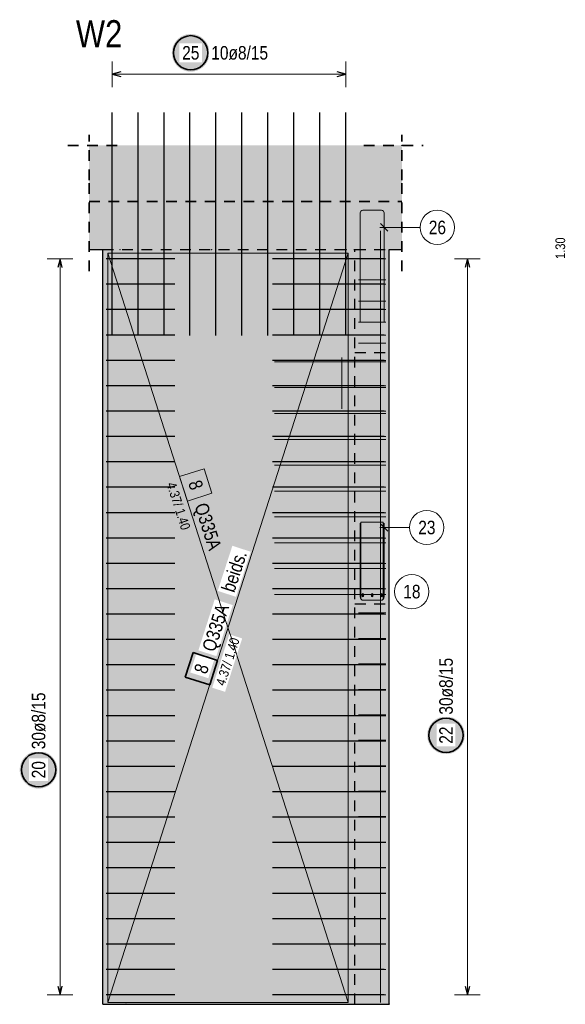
# Model space of a CAD drawing. Header units: millimetres. Extents: x -1.6 to 96.2, y -42.8 to 42.
# Tile 7 of 43: x 11.9 to 18.2, y 9.4 to 20.8. Entities that reach past the tile are written whole.
import ezdxf

# ---------------------------------------------------------------- set-up
doc = ezdxf.new("R2010")
doc.units = ezdxf.units.MM
doc.linetypes.add('HIDDEN', pattern=[0.375, 0.25, -0.125])
for name, color, linetype, lineweight in [('Bewehrung', 7, 'Continuous', 20), ('NploBewehrung', 7, 'Continuous', 20), ('Schraffuren', 7, 'Continuous', 20)]:
    doc.layers.add(name, color=color, linetype=linetype, lineweight=lineweight)
doc.styles.add('Arial Narrow', font='ARIALN.TTF')

msp = doc.modelspace()

# ---------------------------------------------------------------- hatches: boundary and pattern name
at = {"layer": 'Bewehrung', "lineweight": 18, "true_color": 0xffffff}
msp.add_hatch(color=7, dxfattribs=at).paths.add_polyline_path([(13.905224, 13.4582), (13.813696, 13.172503), (14.099393, 13.080975), (14.190921, 13.366672)])
at = {"layer": 'Bewehrung', "lineweight": 25, "true_color": 0xffffff}
for points in [[(17.07463, 12.494011), (17.074496, 12.501689), (17.074094, 12.509357), (17.073425, 12.517007), (17.072489, 12.524629), (17.071288, 12.532214), (17.069823, 12.539752), (17.068095, 12.547234), (17.066108, 12.554651), (17.063862, 12.561995), (17.061362, 12.569255), (17.05861, 12.576425), (17.05561, 12.583493), (17.052365, 12.590453), (17.048879, 12.597295), (17.045156, 12.604011), (17.041201, 12.610593), (17.037018, 12.617034), (17.032614, 12.623324), (17.027992, 12.629457), (17.02316, 12.635424), (17.018122, 12.64122), (17.012885, 12.646836), (17.007455, 12.652266), (17.001839, 12.657503), (16.996043, 12.662541), (16.990076, 12.667373), (16.983943, 12.671995), (16.977652, 12.676399), (16.971212, 12.680582), (16.96463, 12.684537), (16.957914, 12.68826), (16.951072, 12.691746), (16.944112, 12.694991), (16.937043, 12.697992), (16.929874, 12.700743), (16.922614, 12.703244), (16.91527, 12.705489), (16.907853, 12.707476), (16.900371, 12.709204), (16.892833, 12.710669), (16.885248, 12.71187), (16.877626, 12.712806), (16.869976, 12.713475), (16.862308, 12.713877), (16.85463, 12.714011), (16.846952, 12.713877), (16.839284, 12.713475), (16.831634, 12.712806), (16.824012, 12.71187), (16.816427, 12.710669), (16.808889, 12.709204), (16.801407, 12.707476), (16.79399, 12.705489), (16.786646, 12.703244), (16.779386, 12.700743), (16.772217, 12.697992), (16.765148, 12.694991), (16.758188, 12.691746), (16.751346, 12.68826), (16.74463, 12.684537), (16.738048, 12.680582), (16.731608, 12.676399), (16.725317, 12.671995), (16.719185, 12.667373), (16.713217, 12.662541), (16.707421, 12.657503), (16.701805, 12.652266), (16.696375, 12.646836), (16.691138, 12.64122), (16.6861, 12.635424), (16.681268, 12.629457), (16.676646, 12.623324), (16.672242, 12.617034), (16.668059, 12.610593), (16.664104, 12.604011), (16.660382, 12.597295), (16.656895, 12.590453), (16.65365, 12.583493), (16.65065, 12.576425), (16.647898, 12.569255), (16.645398, 12.561995), (16.643152, 12.554651), (16.641165, 12.547234), (16.639438, 12.539752), (16.637972, 12.532214), (16.636771, 12.524629), (16.635835, 12.517007), (16.635166, 12.509357), (16.634764, 12.501689), (16.63463, 12.494011), (16.634764, 12.486333), (16.635166, 12.478665), (16.635835, 12.471015), (16.636771, 12.463393), (16.637972, 12.455808), (16.639438, 12.44827), (16.641165, 12.440788), (16.643152, 12.433371), (16.645398, 12.426027), (16.647898, 12.418767), (16.65065, 12.411598), (16.65365, 12.404529), (16.656895, 12.397569), (16.660382, 12.390727), (16.664104, 12.384011), (16.668059, 12.377429), (16.672242, 12.370989), (16.676646, 12.364698), (16.681268, 12.358566), (16.6861, 12.352598), (16.691138, 12.346802), (16.696375, 12.341186), (16.701805, 12.335756), (16.707421, 12.330519), (16.713217, 12.325481), (16.719185, 12.320649), (16.725317, 12.316027), (16.731608, 12.311623), (16.738048, 12.30744), (16.74463, 12.303485), (16.751346, 12.299763), (16.758188, 12.296276), (16.765148, 12.293031), (16.772217, 12.290031), (16.779386, 12.287279), (16.786646, 12.284779), (16.79399, 12.282533), (16.801407, 12.280546), (16.808889, 12.278819), (16.816427, 12.277353), (16.824012, 12.276152), (16.831634, 12.275216), (16.839284, 12.274547), (16.846952, 12.274145), (16.85463, 12.274011), (16.862308, 12.274145), (16.869976, 12.274547), (16.877626, 12.275216), (16.885248, 12.276152), (16.892833, 12.277353), (16.900371, 12.278819), (16.907853, 12.280546), (16.91527, 12.282533), (16.922614, 12.284779), (16.929874, 12.287279), (16.937043, 12.290031), (16.944112, 12.293031), (16.951072, 12.296276), (16.957914, 12.299763), (16.96463, 12.303485), (16.971212, 12.30744), (16.977652, 12.311623), (16.983943, 12.316027), (16.990076, 12.320649), (16.996043, 12.325481), (17.001839, 12.330519), (17.007455, 12.335756), (17.012885, 12.341186), (17.018122, 12.346802), (17.02316, 12.352598), (17.027992, 12.358566), (17.032614, 12.364698), (17.037018, 12.370989), (17.041201, 12.377429), (17.045156, 12.384011), (17.048879, 12.390727), (17.052365, 12.397569), (17.05561, 12.404529), (17.05861, 12.411598), (17.061362, 12.418767), (17.063862, 12.426027), (17.066108, 12.433371), (17.068095, 12.440788), (17.069823, 12.44827), (17.071288, 12.455808), (17.072489, 12.463393), (17.073425, 12.471015), (17.074094, 12.478665)], [(12.323699, 12.090576), (12.323565, 12.098254), (12.323163, 12.105922), (12.322494, 12.113572), (12.321558, 12.121194), (12.320357, 12.128778), (12.318892, 12.136316), (12.317164, 12.143799), (12.315177, 12.151216), (12.312932, 12.15856), (12.310432, 12.16582), (12.30768, 12.172989), (12.304679, 12.180058), (12.301434, 12.187018), (12.297948, 12.19386), (12.294225, 12.200576), (12.29027, 12.207158), (12.286088, 12.213598), (12.281683, 12.219889), (12.277062, 12.226021), (12.272229, 12.231989), (12.267191, 12.237785), (12.261954, 12.243401), (12.256524, 12.248831), (12.250908, 12.254068), (12.245113, 12.259106), (12.239145, 12.263938), (12.233012, 12.26856), (12.226722, 12.272964), (12.220282, 12.277146), (12.213699, 12.281101), (12.206983, 12.284824), (12.200141, 12.288311), (12.193181, 12.291556), (12.186113, 12.294556), (12.178944, 12.297308), (12.171683, 12.299808), (12.16434, 12.302053), (12.156922, 12.304041), (12.14944, 12.305768), (12.141902, 12.307234), (12.134317, 12.308435), (12.126696, 12.309371), (12.119046, 12.31004), (12.111377, 12.310442), (12.103699, 12.310576), (12.096021, 12.310442), (12.088353, 12.31004), (12.080703, 12.309371), (12.073081, 12.308435), (12.065497, 12.307234), (12.057959, 12.305768), (12.050477, 12.304041), (12.043059, 12.302053), (12.035716, 12.299808), (12.028455, 12.297308), (12.021286, 12.294556), (12.014217, 12.291556), (12.007258, 12.288311), (12.000416, 12.284824), (11.993699, 12.281101), (11.987117, 12.277146), (11.980677, 12.272964), (11.974387, 12.26856), (11.968254, 12.263938), (11.962286, 12.259106), (11.956491, 12.254068), (11.950874, 12.248831), (11.945445, 12.243401), (11.940207, 12.237785), (11.93517, 12.231989), (11.930337, 12.226021), (11.925716, 12.219889), (11.921311, 12.213598), (11.917129, 12.207158), (11.913174, 12.200576), (11.909451, 12.19386), (11.905965, 12.187018), (11.902719, 12.180058), (11.899719, 12.172989), (11.896967, 12.16582), (11.894467, 12.15856), (11.892222, 12.151216), (11.890234, 12.143799), (11.888507, 12.136316), (11.887042, 12.128778), (11.88584, 12.121194), (11.884905, 12.113572), (11.884235, 12.105922), (11.883833, 12.098254), (11.883699, 12.090576), (11.883833, 12.082898), (11.884235, 12.075229), (11.884905, 12.06758), (11.88584, 12.059958), (11.887042, 12.052373), (11.888507, 12.044835), (11.890234, 12.037353), (11.892222, 12.029936), (11.894467, 12.022592), (11.896967, 12.015331), (11.899719, 12.008162), (11.902719, 12.001094), (11.905965, 11.994134), (11.909451, 11.987292), (11.913174, 11.980576), (11.917129, 11.973994), (11.921311, 11.967553), (11.925716, 11.961263), (11.930337, 11.95513), (11.93517, 11.949163), (11.940207, 11.943367), (11.945445, 11.937751), (11.950874, 11.932321), (11.956491, 11.927084), (11.962286, 11.922046), (11.968254, 11.917214), (11.974387, 11.912592), (11.980677, 11.908188), (11.987117, 11.904005), (11.993699, 11.90005), (12.000416, 11.896327), (12.007258, 11.892841), (12.014217, 11.889596), (12.021286, 11.886595), (12.028455, 11.883844), (12.035716, 11.881343), (12.043059, 11.879098), (12.050477, 11.877111), (12.057959, 11.875383), (12.065497, 11.873918), (12.073081, 11.872717), (12.080703, 11.871781), (12.088353, 11.871112), (12.096021, 11.87071), (12.103699, 11.870576), (12.111377, 11.87071), (12.119046, 11.871112), (12.126696, 11.871781), (12.134317, 11.872717), (12.141902, 11.873918), (12.14944, 11.875383), (12.156922, 11.877111), (12.16434, 11.879098), (12.171683, 11.881343), (12.178944, 11.883844), (12.186113, 11.886595), (12.193181, 11.889596), (12.200141, 11.892841), (12.206983, 11.896327), (12.213699, 11.90005), (12.220282, 11.904005), (12.226722, 11.908188), (12.233012, 11.912592), (12.239145, 11.917214), (12.245113, 11.922046), (12.250908, 11.927084), (12.256524, 11.932321), (12.261954, 11.937751), (12.267191, 11.943367), (12.272229, 11.949163), (12.277062, 11.95513), (12.281683, 11.961263), (12.286088, 11.967553), (12.29027, 11.973994), (12.294225, 11.980576), (12.297948, 11.987292), (12.301434, 11.994134), (12.304679, 12.001094), (12.30768, 12.008162), (12.310432, 12.015331), (12.312932, 12.022592), (12.315177, 12.029936), (12.317164, 12.037353), (12.318892, 12.044835), (12.320357, 12.052373), (12.321558, 12.059958), (12.322494, 12.06758), (12.323163, 12.075229)]]:
    msp.add_hatch(color=7, dxfattribs=at).paths.add_polyline_path(points)
at = {"layer": 'Schraffuren', "lineweight": 25, "true_color": 0xffffff}
msp.add_hatch(color=7, dxfattribs=at).paths.add_polyline_path([(14.097429, 20.453536), (14.097295, 20.461214), (14.096893, 20.468882), (14.096224, 20.476532), (14.095288, 20.484154), (14.094087, 20.491738), (14.092621, 20.499276), (14.090894, 20.506759), (14.088907, 20.514176), (14.086661, 20.52152), (14.084161, 20.52878), (14.081409, 20.535949), (14.078409, 20.543018), (14.075164, 20.549978), (14.071677, 20.55682), (14.067955, 20.563536), (14.064, 20.570118), (14.059817, 20.576558), (14.055413, 20.582849), (14.050791, 20.588981), (14.045959, 20.594949), (14.040921, 20.600745), (14.035684, 20.606361), (14.030254, 20.611791), (14.024638, 20.617028), (14.018842, 20.622066), (14.012874, 20.626898), (14.006742, 20.63152), (14.000451, 20.635924), (13.994011, 20.640106), (13.987429, 20.644061), (13.980713, 20.647784), (13.973871, 20.651271), (13.966911, 20.654516), (13.959842, 20.657516), (13.952673, 20.660268), (13.945413, 20.662768), (13.938069, 20.665013), (13.930652, 20.667001), (13.92317, 20.668728), (13.915632, 20.670194), (13.908047, 20.671395), (13.900425, 20.672331), (13.892775, 20.673), (13.885107, 20.673402), (13.877429, 20.673536), (13.869751, 20.673402), (13.862083, 20.673), (13.854433, 20.672331), (13.846811, 20.671395), (13.839226, 20.670194), (13.831688, 20.668728), (13.824206, 20.667001), (13.816789, 20.665013), (13.809445, 20.662768), (13.802185, 20.660268), (13.795015, 20.657516), (13.787947, 20.654516), (13.780987, 20.651271), (13.774145, 20.647784), (13.767429, 20.644061), (13.760847, 20.640106), (13.754407, 20.635924), (13.748116, 20.63152), (13.741983, 20.626898), (13.736016, 20.622066), (13.73022, 20.617028), (13.724604, 20.611791), (13.719174, 20.606361), (13.713937, 20.600745), (13.708899, 20.594949), (13.704067, 20.588981), (13.699445, 20.582849), (13.695041, 20.576558), (13.690858, 20.570118), (13.686903, 20.563536), (13.68318, 20.55682), (13.679694, 20.549978), (13.676449, 20.543018), (13.673449, 20.535949), (13.670697, 20.52878), (13.668197, 20.52152), (13.665951, 20.514176), (13.663964, 20.506759), (13.662236, 20.499276), (13.660771, 20.491738), (13.65957, 20.484154), (13.658634, 20.476532), (13.657965, 20.468882), (13.657563, 20.461214), (13.657429, 20.453536), (13.657563, 20.445858), (13.657965, 20.438189), (13.658634, 20.43054), (13.65957, 20.422918), (13.660771, 20.415333), (13.662236, 20.407795), (13.663964, 20.400313), (13.665951, 20.392896), (13.668197, 20.385552), (13.670697, 20.378291), (13.673449, 20.371122), (13.676449, 20.364054), (13.679694, 20.357094), (13.68318, 20.350252), (13.686903, 20.343536), (13.690858, 20.336954), (13.695041, 20.330513), (13.699445, 20.324223), (13.704067, 20.31809), (13.708899, 20.312123), (13.713937, 20.306327), (13.719174, 20.300711), (13.724604, 20.295281), (13.73022, 20.290044), (13.736016, 20.285006), (13.741983, 20.280173), (13.748116, 20.275552), (13.754407, 20.271148), (13.760847, 20.266965), (13.767429, 20.26301), (13.774145, 20.259287), (13.780987, 20.255801), (13.787947, 20.252556), (13.795015, 20.249555), (13.802185, 20.246803), (13.809445, 20.244303), (13.816789, 20.242058), (13.824206, 20.240071), (13.831688, 20.238343), (13.839226, 20.236878), (13.846811, 20.235677), (13.854433, 20.234741), (13.862083, 20.234072), (13.869751, 20.23367), (13.877429, 20.233536), (13.885107, 20.23367), (13.892775, 20.234072), (13.900425, 20.234741), (13.908047, 20.235677), (13.915632, 20.236878), (13.92317, 20.238343), (13.930652, 20.240071), (13.938069, 20.242058), (13.945413, 20.244303), (13.952673, 20.246803), (13.959842, 20.249555), (13.966911, 20.252556), (13.973871, 20.255801), (13.980713, 20.259287), (13.987429, 20.26301), (13.994011, 20.266965), (14.000451, 20.271148), (14.006742, 20.275552), (14.012874, 20.280173), (14.018842, 20.285006), (14.024638, 20.290044), (14.030254, 20.295281), (14.035684, 20.300711), (14.040921, 20.306327), (14.045959, 20.312123), (14.050791, 20.31809), (14.055413, 20.324223), (14.059817, 20.330513), (14.064, 20.336954), (14.067955, 20.343536), (14.071677, 20.350252), (14.075164, 20.357094), (14.078409, 20.364054), (14.081409, 20.371122), (14.084161, 20.378291), (14.086661, 20.385552), (14.088907, 20.392896), (14.090894, 20.400313), (14.092621, 20.407795), (14.094087, 20.415333), (14.095288, 20.422918), (14.096224, 20.43054), (14.096893, 20.438189)])
at = {"layer": 'Schraffuren', "lineweight": 25, "true_color": 0xd7ffd7}
msp.add_hatch(color=254, dxfattribs=at).paths.add_polyline_path([(16.339273, 18.96778), (16.339273, 18.71778), (12.69216, 18.71778), (12.69216, 19.374061), (16.339273, 19.374061)])
at = {"layer": 'Schraffuren', "lineweight": 50, "true_color": 0xd7ffd7}
for points in [[(12.69216, 18.157766), (16.339273, 18.15778), (16.339273, 18.71778), (12.69216, 18.71778)], [(12.853002, 9.357768), (16.021373, 9.357768), (16.021373, 18.157768), (12.853002, 18.15778)], [(16.193011, 9.357766), (16.193011, 18.15778), (16.021373, 18.157768), (16.021373, 9.357768)]]:
    msp.add_hatch(color=254, dxfattribs=at).paths.add_polyline_path(points)

# ---------------------------------------------------------------- linework, layer by layer
at = {"color": 2, "linetype": 'HIDDEN', "lineweight": 35, "ltscale": 0.5}
for p, q in [((12.444619, 19.374061), (13.057736, 19.374061)), ((15.896695, 19.374061), (16.58822, 19.374061)), ((12.69216, 17.90778), (12.69216, 18.96778)), ((16.339273, 17.90778), (16.339273, 18.96778)), ((12.69216, 18.71778), (16.339273, 18.71778))]:
    msp.add_line(p, q, dxfattribs=at)
at = {"color": 3, "linetype": 'Continuous', "lineweight": 25}
for p, q in [((12.69216, 18.15778), (12.853002, 18.15778)), ((12.853002, 9.357766), (12.853002, 18.157766)), ((16.193011, 18.15778), (16.339273, 18.15778)), ((16.193011, 9.357768), (16.193011, 18.157768)), ((12.853002, 9.357768), (16.021373, 9.357768)), ((16.021373, 9.357768), (16.193011, 9.357768))]:
    msp.add_line(p, q, dxfattribs=at)
at = {"color": 3, "linetype": 'HIDDEN', "lineweight": 25, "ltscale": 0.5}
for p, q in [((12.853002, 18.15778), (15.793011, 18.15778)), ((15.793011, 18.15778), (16.193011, 18.15778)), ((15.793011, 9.357768), (15.793011, 18.157768)), ((15.793011, 16.957768), (16.193011, 16.957768)), ((15.793011, 14.027768), (16.193011, 14.027768))]:
    msp.add_line(p, q, dxfattribs=at)
at = {"color": 9, "linetype": 'Continuous', "lineweight": 0}
msp.add_circle((16.021373, 18.157768), 0.00222, dxfattribs=at)
at = {"layer": 'Bewehrung', "color": 5, "linetype": 'Continuous', "lineweight": 18, "ltscale": 0.5}
for p, q in [((12.503695, 18.04976), (12.203695, 18.049759)), ((12.353701, 9.465765), (12.353695, 18.04976)), ((17.25351, 18.049746), (16.95351, 18.049748)), ((17.103431, 9.465747), (17.10351, 18.049747)), ((12.203701, 9.465765), (12.503701, 9.465765)), ((16.953431, 9.465749), (17.253431, 9.465746))]:
    msp.add_line(p, q, dxfattribs=at)
at = {"layer": 'Bewehrung', "color": 3, "linetype": 'Continuous', "lineweight": 25, "ltscale": 0.5}
for p, q in [((12.353695, 18.04976), (12.3269, 17.94976)), ((12.38049, 17.94976), (12.353695, 18.04976)), ((13.693002, 18.049761), (12.893002, 18.04976)), ((16.133011, 18.049756), (14.833011, 18.049768)), ((17.10351, 18.049747), (17.076714, 17.949747)), ((17.130304, 17.949747), (17.10351, 18.049747)), ((13.693002, 17.753761), (12.893002, 17.75376)), ((16.133011, 17.753756), (14.833011, 17.753768)), ((13.693002, 17.457761), (12.893002, 17.45776)), ((16.133011, 17.457756), (14.833011, 17.457768)), ((13.693002, 17.161761), (12.893002, 17.161761)), ((16.133011, 17.161756), (14.833011, 17.161768)), ((13.693002, 16.865761), (12.893002, 16.865761)), ((16.133011, 16.865756), (14.833011, 16.865768)), ((13.693002, 16.569762), (12.893002, 16.569761)), ((16.133011, 16.569756), (14.833011, 16.569768)), ((13.693002, 16.273762), (12.893002, 16.273761)), ((16.133011, 16.273756), (14.833011, 16.273768)), ((13.693002, 15.977762), (12.893002, 15.977761)), ((16.133011, 15.977756), (14.833011, 15.977768)), ((13.693002, 15.681762), (12.893002, 15.681762)), ((16.133011, 15.681756), (14.833011, 15.681768)), ((13.693002, 15.385762), (12.893002, 15.385762)), ((16.133011, 15.385756), (14.833011, 15.385768)), ((13.693002, 15.089763), (12.893002, 15.089762)), ((16.133011, 15.089756), (14.833011, 15.089768)), ((13.693002, 14.793763), (12.893002, 14.793762)), ((16.133011, 14.793756), (14.833011, 14.793768)), ((13.693002, 14.497763), (12.893002, 14.497762)), ((16.133011, 14.497756), (14.833011, 14.497768)), ((13.693002, 14.201763), (12.893002, 14.201763)), ((16.133011, 14.201756), (14.833011, 14.201768)), ((13.693002, 13.905763), (12.893002, 13.905763)), ((16.133011, 13.905756), (14.833011, 13.905768)), ((13.693002, 13.609764), (12.893002, 13.609763)), ((16.133011, 13.609756), (14.833011, 13.609768)), ((13.693002, 13.313764), (12.893002, 13.313763)), ((16.133011, 13.313756), (14.833011, 13.313768)), ((13.693002, 13.017764), (12.893002, 13.017763)), ((16.133011, 13.017756), (14.833011, 13.017768)), ((13.693002, 12.721764), (12.893002, 12.721764)), ((16.133011, 12.721756), (14.833011, 12.721768)), ((13.693002, 12.425764), (12.893002, 12.425764)), ((16.133011, 12.425756), (14.833011, 12.425768)), ((13.693002, 12.129765), (12.893002, 12.129764)), ((16.133011, 12.129756), (14.833011, 12.129768)), ((13.693002, 11.833765), (12.893002, 11.833764)), ((16.133011, 11.833756), (14.833011, 11.833768)), ((13.693002, 11.537765), (12.893002, 11.537764)), ((16.133011, 11.537756), (14.833011, 11.537768)), ((13.693002, 11.241765), (12.893002, 11.241765)), ((16.133011, 11.241756), (14.833011, 11.241768)), ((13.693002, 10.945765), (12.893002, 10.945765)), ((16.133011, 10.945756), (14.833011, 10.945768)), ((13.693002, 10.649766), (12.893002, 10.649765)), ((16.133011, 10.649756), (14.833011, 10.649768)), ((13.693002, 10.353766), (12.893002, 10.353765)), ((16.133011, 10.353756), (14.833011, 10.353768)), ((13.693002, 10.057766), (12.893002, 10.057765)), ((16.133011, 10.057756), (14.833011, 10.057768)), ((13.693002, 9.761766), (12.893002, 9.761766)), ((16.133011, 9.761756), (14.833011, 9.761768)), ((12.326906, 9.565765), (12.353701, 9.465765)), ((12.353701, 9.465765), (12.380496, 9.565765)), ((17.076637, 9.565748), (17.103431, 9.465747)), ((17.103431, 9.465747), (17.130227, 9.565747)), ((13.693002, 9.465766), (12.893002, 9.465766)), ((16.133011, 9.465756), (14.833011, 9.465768))]:
    msp.add_line(p, q, dxfattribs=at)
at = {"layer": 'Bewehrung', "color": 9, "linetype": 'Continuous', "lineweight": 0, "ltscale": 0.5}
for p, q in [((14.239643, 18.117768), (12.913004, 18.117767)), ((12.913004, 18.117767), (12.913004, 9.377767)), ((15.713008, 18.117768), (14.239643, 18.117768)), ((15.713008, 9.377769), (15.713008, 18.117768)), ((15.833011, 18.049767), (16.153011, 18.049767)), ((15.833011, 17.803767), (16.153011, 17.803767)), ((15.833011, 17.557768), (16.153011, 17.557768)), ((15.833011, 17.311768), (16.153011, 17.311768)), ((15.833011, 17.065768), (16.153011, 17.065768)), ((14.85301, 16.849768), (16.15301, 16.849768)), ((14.85301, 16.548213), (16.15301, 16.548213)), ((14.85301, 16.246657), (16.15301, 16.246657)), ((14.85301, 15.945102), (16.15301, 15.945102)), ((14.85301, 15.643547), (16.15301, 15.643547)), ((14.033981, 15.602033), (13.748284, 15.510505)), ((13.748284, 15.510505), (13.839812, 15.224808)), ((14.125509, 15.316336), (14.033981, 15.602033)), ((13.839812, 15.224808), (14.125509, 15.316336)), ((14.85301, 15.341991), (16.15301, 15.341991)), ((14.85301, 15.040436), (16.15301, 15.040436)), ((15.853011, 14.107768), (15.853011, 14.967768)), ((16.123011, 14.977768), (15.863011, 14.977768)), ((15.863011, 14.977768), (15.863011, 14.087768)), ((16.088817, 14.96097), (16.177205, 14.872582)), ((16.123011, 14.087768), (16.123011, 14.977768)), ((16.133011, 14.967768), (16.133011, 14.107768)), ((16.429999, 14.916776), (16.083011, 14.916776)), ((14.85301, 14.738881), (16.15301, 14.738881)), ((14.85301, 14.437325), (16.15301, 14.437325)), ((14.85301, 14.13577), (16.15301, 14.13577)), ((16.093011, 14.067768), (15.893011, 14.067768)), ((15.833011, 13.919769), (16.153011, 13.919773)), ((15.833011, 13.622835), (16.153011, 13.62284)), ((15.833011, 13.325902), (16.153011, 13.325906)), ((15.833011, 13.028968), (16.153011, 13.028973)), ((15.833011, 12.732035), (16.153011, 12.732039)), ((15.833011, 12.435102), (16.153011, 12.435106)), ((15.833011, 12.138168), (16.153011, 12.138173)), ((15.833011, 11.841235), (16.153011, 11.841239)), ((15.833011, 11.544301), (16.153011, 11.544306)), ((15.833011, 11.247368), (16.153011, 11.247372)), ((15.833011, 10.950435), (16.153011, 10.950439)), ((15.833011, 10.653501), (16.153011, 10.653505)), ((15.833011, 10.356568), (16.153011, 10.356572)), ((15.833011, 10.059634), (16.153011, 10.059639)), ((15.833011, 9.762701), (16.153011, 9.762705)), ((15.833011, 9.465767), (16.153011, 9.465772)), ((12.913004, 9.377767), (15.713008, 9.377769)), ((15.713008, 9.377769), (15.713008, 9.377769))]:
    msp.add_line(p, q, dxfattribs=at)
at = {"layer": 'Bewehrung', "color": 7, "linetype": 'Continuous', "lineweight": 18, "ltscale": 0.5}
for p, q in [((15.713017, 18.117768), (12.913008, 18.117768)), ((12.913008, 18.117768), (12.913008, 9.377774)), ((15.713017, 18.117768), (12.913008, 9.377774)), ((15.713017, 9.377774), (15.713017, 18.117768)), ((12.913008, 9.377774), (15.713017, 9.377774)), ((12.913008, 9.377774), (12.913008, 9.377774))]:
    msp.add_line(p, q, dxfattribs=at)
at = {"layer": 'Bewehrung', "color": 2, "linetype": 'Continuous', "lineweight": 35, "ltscale": 0.5}
for p, q in [((13.905224, 13.4582), (13.813696, 13.172503)), ((14.190921, 13.366672), (13.905224, 13.4582)), ((14.099393, 13.080975), (14.190921, 13.366672)), ((13.813696, 13.172503), (14.099393, 13.080975))]:
    msp.add_line(p, q, dxfattribs=at)
at = {"layer": 'Bewehrung', "color": 9, "linetype": 'Continuous', "lineweight": 0}
for centre in [(14.122307, 18.15778), (15.693011, 18.157766), (13.122307, 9.357768)]:
    msp.add_circle(centre, 0.00222, dxfattribs=at)
at = {"layer": 'Bewehrung', "color": 9, "linetype": 'Continuous', "lineweight": 0, "ltscale": 0.5}
msp.add_circle((16.629999, 14.916776), 0.2, dxfattribs=at)
at = {"layer": 'Bewehrung', "color": 2, "linetype": 'Continuous', "lineweight": 35, "ltscale": 0.5}
for centre in [(16.85463, 12.494011), (12.103699, 12.090576)]:
    msp.add_circle(centre, 0.2, dxfattribs=at)
at = {"layer": 'Bewehrung', "color": 9, "linetype": 'Continuous', "lineweight": 0, "ltscale": 0.5}
for centre, start, end in [((15.893011, 14.107768), 180, 270), ((16.093011, 14.107768), 270, 0)]:
    msp.add_arc(centre, 0.04, start, end, dxfattribs=at)
at = {"layer": 'NploBewehrung', "color": 9, "linetype": 'Continuous', "lineweight": 0, "ltscale": 0.5}
for p, q in [((16.091011, 9.377766), (16.091011, 18.377766)), ((15.639295, 16.300226), (15.639295, 16.900226))]:
    msp.add_line(p, q, dxfattribs=at)
at = {"layer": 'Schraffuren', "color": 5, "linetype": 'Continuous', "lineweight": 18, "ltscale": 0.5}
for p, q in [((12.961002, 20.353536), (12.961002, 20.053536)), ((15.685009, 20.053536), (15.685009, 20.353536)), ((12.961002, 20.203536), (15.685009, 20.203536))]:
    msp.add_line(p, q, dxfattribs=at)
at = {"layer": 'Schraffuren', "color": 3, "linetype": 'Continuous', "lineweight": 25, "ltscale": 0.5}
for p, q in [((13.061002, 20.230331), (12.961002, 20.203536)), ((15.685009, 20.203536), (15.585009, 20.230331)), ((12.961002, 20.203536), (13.061002, 20.176741)), ((15.585009, 20.176741), (15.685009, 20.203536)), ((12.961002, 17.157766), (12.961002, 19.757766)), ((13.263669, 17.157768), (13.263669, 19.757768)), ((13.566337, 17.157769), (13.566337, 19.757769)), ((13.869004, 17.157771), (13.869004, 19.757771)), ((14.171672, 17.157772), (14.171672, 19.757772)), ((14.474339, 17.157774), (14.474339, 19.757774)), ((14.777007, 17.157775), (14.777007, 19.757775)), ((15.079674, 17.157777), (15.079674, 19.757777)), ((15.382342, 17.157778), (15.382342, 19.757778)), ((15.685009, 17.15778), (15.685009, 19.75778))]:
    msp.add_line(p, q, dxfattribs=at)
at = {"layer": 'Schraffuren', "color": 2, "linetype": 'HIDDEN', "lineweight": 35, "ltscale": 0.5}
for p, q in [((12.69216, 18.96778), (12.69216, 19.495785)), ((16.339273, 18.96778), (16.339273, 19.495785))]:
    msp.add_line(p, q, dxfattribs=at)
at = {"layer": 'Schraffuren', "color": 9, "linetype": 'Continuous', "lineweight": 0, "ltscale": 0.5}
for p, q in [((16.101011, 18.61778), (15.885011, 18.61778)), ((15.853011, 18.58578), (15.853011, 17.31778)), ((16.133011, 17.31778), (16.133011, 18.58578)), ((16.552623, 18.416792), (16.083011, 18.416792)), ((16.088817, 18.460986), (16.177205, 18.372598)), ((14.85301, 18.049779), (16.15301, 18.049779)), ((14.85301, 17.753779), (16.15301, 17.753779)), ((14.85301, 17.457778), (16.15301, 17.457778)), ((14.85301, 17.161778), (16.15301, 17.161778)), ((14.85301, 16.865778), (16.15301, 16.865778)), ((14.85301, 16.569778), (16.15301, 16.569778)), ((14.85301, 16.273777), (16.15301, 16.273777)), ((14.85301, 15.977777), (16.15301, 15.977777)), ((14.85301, 15.681777), (16.15301, 15.681777)), ((14.85301, 15.385777), (16.15301, 15.385777)), ((14.85301, 15.089776), (16.15301, 15.089776)), ((14.85301, 14.793776), (16.15301, 14.793776)), ((14.85301, 14.497776), (16.15301, 14.497776)), ((14.85301, 14.201776), (16.15301, 14.201776)), ((14.85301, 13.905775), (16.15301, 13.905775)), ((14.85301, 13.609775), (16.15301, 13.609775)), ((14.85301, 13.313775), (16.15301, 13.313775)), ((14.85301, 13.017775), (16.15301, 13.017775)), ((14.85301, 12.721774), (16.15301, 12.721774)), ((14.85301, 12.425774), (16.15301, 12.425774)), ((14.85301, 12.129774), (16.15301, 12.129774)), ((14.85301, 11.833774), (16.15301, 11.833774)), ((14.85301, 11.537773), (16.15301, 11.537773)), ((14.85301, 11.241773), (16.15301, 11.241773)), ((14.85301, 10.945773), (16.15301, 10.945773)), ((14.85301, 10.649773), (16.15301, 10.649773)), ((14.85301, 10.353772), (16.15301, 10.353772)), ((14.85301, 10.057772), (16.15301, 10.057772)), ((14.85301, 9.761772), (16.15301, 9.761772)), ((14.85301, 9.465772), (16.15301, 9.465772))]:
    msp.add_line(p, q, dxfattribs=at)
at = {"layer": 'Schraffuren', "color": 2, "linetype": 'Continuous', "lineweight": 35, "ltscale": 0.5}
msp.add_circle((13.877429, 20.453536), 0.2, dxfattribs=at)
at = {"layer": 'Schraffuren', "color": 9, "linetype": 'Continuous', "lineweight": 0}
for centre in [(12.69216, 19.374061), (16.339273, 19.374061), (12.69216, 18.157766), (13.052457, 18.157766), (16.193011, 9.357766)]:
    msp.add_circle(centre, 0.00222, dxfattribs=at)
at = {"layer": 'Schraffuren', "color": 9, "linetype": 'Continuous', "lineweight": 0, "ltscale": 0.5}
for centre, radius in [((16.752623, 18.416792), 0.2), ((16.455426, 14.16936), 0.2), ((15.885011, 14.135549), 0.012), ((15.885011, 14.135549), 0.012), ((15.885011, 14.119768), 0.012), ((15.885011, 14.119768), 0.012), ((15.885011, 14.119768), 0.0108), ((15.885011, 14.119768), 0.0084), ((15.885011, 14.119768), 0.006), ((15.993011, 14.135549), 0.012), ((15.993011, 14.135549), 0.012), ((15.993011, 14.119768), 0.012), ((15.993011, 14.119768), 0.012), ((15.993011, 14.119768), 0.0108), ((15.993011, 14.119768), 0.0084), ((15.993011, 14.119768), 0.006), ((16.101011, 14.135549), 0.012), ((16.101011, 14.135549), 0.012), ((16.101011, 14.119768), 0.012), ((16.101011, 14.119768), 0.012), ((16.101011, 14.119768), 0.0108), ((16.101011, 14.119768), 0.0084), ((16.101011, 14.119768), 0.006), ((15.885011, 14.119768), 0.0036), ((15.885011, 14.119768), 0.0012), ((15.993011, 14.119768), 0.0036), ((15.993011, 14.119768), 0.0012), ((16.101011, 14.119768), 0.0036), ((16.101011, 14.119768), 0.0012)]:
    msp.add_circle(centre, radius, dxfattribs=at)
for centre, start, end in [((15.885011, 18.58578), 90, 180), ((16.101011, 18.58578), 0, 90)]:
    msp.add_arc(centre, 0.032, start, end, dxfattribs=at)

# ---------------------------------------------------------------- texts
at = {"layer": 'Bewehrung', "color": 9, "lineweight": 0, "attachment_point": 1, "rotation": 287.7637267, "line_spacing_factor": 0.9, "style": 'Arial Narrow'}
for s, insert, char_height in [(' 4.37/ 1.40', (13.691145, 15.492199), 0.1125), ('8', (13.996756, 15.484694), 0.1575)]:
    msp.add_mtext(s, dxfattribs=dict(at, insert=insert, char_height=char_height))
at = {"layer": 'Bewehrung', "color": 9, "lineweight": 0, "insert": (16.530774, 14.995526), "char_height": 0.1575, "attachment_point": 1, "line_spacing_factor": 0.9, "style": 'Arial Narrow'}
msp.add_mtext('23', dxfattribs=at)
at = {"layer": 'Schraffuren', "color": 1, "lineweight": 70, "style": 'Arial Narrow'}
msp.add_text('W2', height=0.315, dxfattribs=at).set_placement((12.538813, 20.519225))
at = {"layer": 'Schraffuren', "color": 9, "lineweight": 0, "char_height": 0.1575, "attachment_point": 1, "line_spacing_factor": 0.9, "style": 'Arial Narrow'}
for s, insert in [('26', (16.653398, 18.495542)), ('18', (16.356201, 14.24811))]:
    msp.add_mtext(s, dxfattribs=dict(at, insert=insert))
at = {"layer": 'Schraffuren', "color": 3, "lineweight": 25, "insert": (18.130677, 18.04921), "char_height": 0.1125, "attachment_point": 1, "rotation": 90, "line_spacing_factor": 0.9, "style": 'Arial Narrow'}
msp.add_mtext('1.30', dxfattribs=at)

# ---------------------------------------------------------------- next in the draw order: texts
at = {"layer": 'Bewehrung', "color": 2, "lineweight": 35, "attachment_point": 1, "line_spacing_factor": 0.9, "style": 'Arial Narrow', "bg_fill": 3, "box_fill_scale": 1.2, "bg_fill_color": 256, "bg_fill_true_color": 13158600, "bg_fill_transparency": 0}
for s, insert, char_height, rotation in [('beids.', (14.23237, 14.198404), 0.16, 71.93949), ('Q335A', (14.006673, 13.504454), 0.1575, 72.2362346), ('30ø8/15', (16.775882, 12.734012), 0.1575, 89.9994756), ('8', (13.912177, 13.246367), 0.1575, 72.2362346), ('30ø8/15', (12.024949, 12.330576), 0.1575, 90.0000456), ('22', (16.775879, 12.394787), 0.1575, 89.9994756), ('20', (12.024949, 11.991351), 0.1575, 90.0000456)]:
    msp.add_mtext(s, dxfattribs=dict(at, insert=insert, char_height=char_height, rotation=rotation))
at = {"layer": 'Schraffuren', "color": 2, "lineweight": 35, "char_height": 0.1575, "attachment_point": 1, "line_spacing_factor": 0.9, "style": 'Arial Narrow', "bg_fill": 3, "box_fill_scale": 1.2, "bg_fill_color": 256, "bg_fill_true_color": 13158600, "bg_fill_transparency": 0}
for s, insert in [('25', (13.778204, 20.532286)), ('10ø8/15', (14.117429, 20.532286))]:
    msp.add_mtext(s, dxfattribs=dict(at, insert=insert))

# ---------------------------------------------------------------- next in the draw order: texts
at = {"layer": 'Bewehrung', "color": 9, "lineweight": 0, "insert": (14.069824, 15.219742), "char_height": 0.1575, "attachment_point": 1, "rotation": 287.7637267, "line_spacing_factor": 0.9, "style": 'Arial Narrow'}
msp.add_mtext('Q335A', dxfattribs=at)
at = {"layer": 'Bewehrung', "color": 2, "lineweight": 35, "insert": (14.156533, 13.06267), "char_height": 0.1125, "attachment_point": 1, "rotation": 72.2362346, "line_spacing_factor": 0.9, "style": 'Arial Narrow', "bg_fill": 3, "box_fill_scale": 1.2, "bg_fill_color": 256, "bg_fill_true_color": 13158600, "bg_fill_transparency": 0}
msp.add_mtext(' 4.37/ 1.40', dxfattribs=at)

# ---------------------------------------------------------------- next in the draw order: linework, layer by layer
at = {"layer": 'Bewehrung', "color": 9, "linetype": 'Continuous', "lineweight": 0, "ltscale": 0.5}
msp.add_line((12.913004, 18.117767), (15.713008, 9.377769), dxfattribs=at)

doc.saveas('drawing.dxf')
